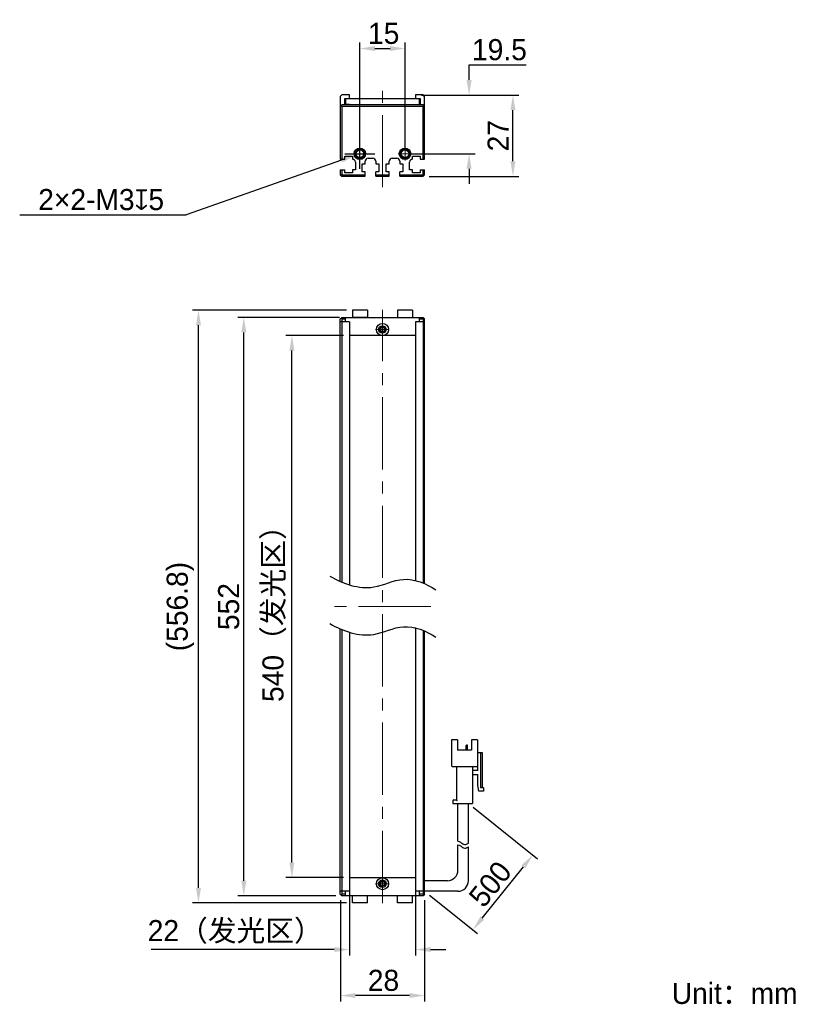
# Model space of a CAD drawing. Header units: millimetres. Extents: x 67 to 198, y 76 to 240.
import ezdxf

# ---------------------------------------------------------------- set-up
doc = ezdxf.new("R2010")
doc.units = ezdxf.units.MM
doc.header["$PDSIZE"] = -5
doc.linetypes.add('点画线', pattern=[18, 12, -2, 2, -2])
for name, color, linetype, lineweight in [('中心线层', 1, '点画线', 18), ('标注', 3, 'Continuous', 25), ('粗实线', 7, 'Continuous', 30), ('粗实线层', 7, 'Continuous', 35)]:
    doc.layers.add(name, color=color, linetype=linetype, lineweight=lineweight)
doc.styles.add('标准', font='txt', dxfattribs={"width": 0.667})
doc.dimstyles.new('CST Standard', dxfattribs={"dimtxt": 3.5, "dimasz": 2.5, "dimexe": 1, "dimexo": 1, "dimgap": 0.6, "dimtad": 1, "dimtoh": 1, "dimdsep": 46, "dimtxsty": 'Standard', "dimcen": -2.5, "dimdle": 5, "dimadec": 0, "dimazin": 2, "dimtfac": 1, "dimtofl": 0, "dimtmove": 0, "dimatfit": 0, "dimfxl": 1, "dimtolj": 1, "dimarcsym": 0})

# ---------------------------------------------------------------- blocks, each defined once
blk = doc.blocks.new('*X1')
at = {"layer": 'Defpoints', "color": 0}
for p in [(112.13, 187.11), (121.67, 187.11), (121.67, 97.11)]:
    blk.add_point(p, dxfattribs=at)
at = {"layer": '标注', "color": 0, "linetype": 'Continuous', "lineweight": -2, "ltscale": 3}
for p, q in [((120.67, 187.11), (111.13, 187.11)), ((120.67, 97.11), (111.13, 97.11))]:
    blk.add_line(p, q, dxfattribs=at)
at = {"layer": '标注', "color": 9, "linetype": 'Continuous', "lineweight": -2, "ltscale": 3}
blk.add_line((112.13, 99.61), (112.13, 184.61), dxfattribs=at)
at = {"layer": '标注', "color": 9}
for points in [[(112.54, 184.61), (111.71, 184.61), (112.13, 187.11)], [(111.71, 99.61), (112.54, 99.61), (112.13, 97.11)]]:
    blk.add_solid(points, dxfattribs=at)
at = {"layer": '标注', "color": 7, "insert": (109.21, 142.11), "char_height": 3.5, "attachment_point": 5, "rotation": 90}
blk.add_mtext('\\A1;{\\fFZLanTingHei-R-GBK|b0|i0|c134|p2;540（发光区）}', dxfattribs=at)
blk = doc.blocks.new('*X2')
at = {"layer": 'Defpoints', "color": 0}
for p in [(104.14, 190.11), (121.02, 190.11), (120.42, 94.11)]:
    blk.add_point(p, dxfattribs=at)
at = {"layer": '标注', "color": 0, "linetype": 'Continuous', "lineweight": -2, "ltscale": 3}
for p, q in [((120.02, 190.11), (103.14, 190.11)), ((119.42, 94.11), (103.14, 94.11))]:
    blk.add_line(p, q, dxfattribs=at)
at = {"layer": '标注', "color": 9, "linetype": 'Continuous', "lineweight": -2, "ltscale": 3}
blk.add_line((104.14, 96.61), (104.14, 187.61), dxfattribs=at)
at = {"layer": '标注', "color": 9}
for points in [[(104.56, 187.61), (103.72, 187.61), (104.14, 190.11)], [(103.72, 96.61), (104.56, 96.61), (104.14, 94.11)]]:
    blk.add_solid(points, dxfattribs=at)
at = {"layer": '标注', "color": 7, "insert": (101.64, 142.11), "char_height": 3.5, "attachment_point": 5, "rotation": 90}
blk.add_mtext('\\A1;{\\fFZLanTingHei-R-GBK|b0|i0|c134|p2;552}', dxfattribs=at)
blk = doc.blocks.new('*X3')
at = {"layer": 'Defpoints', "color": 0}
for p in [(121.67, 97.11), (132.67, 97.11), (121.67, 85.17)]:
    blk.add_point(p, dxfattribs=at)
at = {"layer": '标注', "color": 0, "linetype": 'Continuous', "lineweight": -2, "ltscale": 3}
for p, q in [((121.67, 96.11), (121.67, 84.17)), ((132.67, 96.11), (132.67, 84.17))]:
    blk.add_line(p, q, dxfattribs=at)
at = {"layer": '标注', "color": 9, "linetype": 'Continuous', "lineweight": -2, "ltscale": 3}
for p, q in [((119.17, 85.17), (88.77, 85.17)), ((135.17, 85.17), (137.67, 85.17))]:
    blk.add_line(p, q, dxfattribs=at)
at = {"layer": '标注', "color": 9}
for points in [[(119.17, 84.76), (119.17, 85.59), (121.67, 85.17)], [(135.17, 85.59), (135.17, 84.76), (132.67, 85.17)]]:
    blk.add_solid(points, dxfattribs=at)
at = {"layer": '标注', "color": 7, "insert": (102.72, 88.09), "char_height": 3.5, "attachment_point": 5}
blk.add_mtext('\\A1;\\A1;{\\fFZLanTingHei-R-GBK|b0|i0|c134|p2;22（发光区）}', dxfattribs=at)
blk = doc.blocks.new('*X4')
at = {"layer": 'Defpoints', "color": 0}
for p in [(120.17, 94.36), (134.17, 94.36), (120.17, 77.54)]:
    blk.add_point(p, dxfattribs=at)
at = {"layer": '标注', "color": 0, "linetype": 'Continuous', "lineweight": -2, "ltscale": 3}
for p, q in [((120.17, 93.36), (120.17, 76.54)), ((134.17, 93.36), (134.17, 76.54))]:
    blk.add_line(p, q, dxfattribs=at)
at = {"layer": '标注', "color": 9, "linetype": 'Continuous', "lineweight": -2, "ltscale": 3}
blk.add_line((131.67, 77.54), (122.67, 77.54), dxfattribs=at)
at = {"layer": '标注', "color": 9}
for points in [[(122.67, 77.96), (122.67, 77.13), (120.17, 77.54)], [(131.67, 77.13), (131.67, 77.96), (134.17, 77.54)]]:
    blk.add_solid(points, dxfattribs=at)
at = {"layer": '标注', "color": 7, "insert": (127.34, 80.04), "char_height": 3.5, "attachment_point": 5}
blk.add_mtext('\\A1;\\A1;{\\fFZLanTingHei-R-GBK|b0|i0|c134|p2;28}', dxfattribs=at)
blk = doc.blocks.new('*X5')
at = {"layer": 'Defpoints', "color": 0}
for p in [(130.92, 234.75), (123.42, 217.28), (130.92, 217.28)]:
    blk.add_point(p, dxfattribs=at)
at = {"layer": '标注', "color": 0, "linetype": 'Continuous', "lineweight": -2, "ltscale": 3}
for p, q in [((123.42, 218.28), (123.42, 235.75)), ((130.92, 218.28), (130.92, 235.75))]:
    blk.add_line(p, q, dxfattribs=at)
at = {"layer": '标注', "color": 9, "linetype": 'Continuous', "lineweight": -2, "ltscale": 3}
blk.add_line((125.92, 234.75), (128.42, 234.75), dxfattribs=at)
at = {"layer": '标注', "color": 9}
for points in [[(125.92, 235.17), (125.92, 234.33), (123.42, 234.75)], [(128.42, 234.33), (128.42, 235.17), (130.92, 234.75)]]:
    blk.add_solid(points, dxfattribs=at)
at = {"layer": '标注', "color": 7, "insert": (127.37, 237.24), "char_height": 3.5, "attachment_point": 5}
blk.add_mtext('\\A1;\\A1;{\\fFZLanTingHei-R-GBK|b0|i0|c134|p2;15}', dxfattribs=at)
blk = doc.blocks.new('*X6')
at = {"layer": 'Defpoints', "color": 0}
for p in [(132.67, 227.03), (141.55, 227.03), (130.92, 217.28)]:
    blk.add_point(p, dxfattribs=at)
at = {"layer": '标注', "color": 9, "linetype": 'Continuous', "lineweight": -2, "ltscale": 3}
for p, q in [((141.55, 232.03), (151.03, 232.03)), ((141.55, 229.53), (141.55, 232.03)), ((141.55, 214.78), (141.55, 212.28))]:
    blk.add_line(p, q, dxfattribs=at)
at = {"layer": '标注', "color": 0, "linetype": 'Continuous', "lineweight": -2, "ltscale": 3}
for p, q in [((133.67, 227.03), (142.55, 227.03)), ((131.92, 217.28), (142.55, 217.28))]:
    blk.add_line(p, q, dxfattribs=at)
at = {"layer": '标注', "color": 9}
for points in [[(141.13, 229.53), (141.97, 229.53), (141.55, 227.03)], [(141.97, 214.78), (141.13, 214.78), (141.55, 217.28)]]:
    blk.add_solid(points, dxfattribs=at)
at = {"layer": '标注', "color": 7, "insert": (146.59, 234.54), "char_height": 3.5, "attachment_point": 5}
blk.add_mtext('\\A1;\\A1;{\\fDengXian Light|b0|i0|c134|p2;19.5}', dxfattribs=at)
blk = doc.blocks.new('*X7')
at = {"layer": 'Defpoints', "color": 0}
for p in [(96.61, 191.31), (122.17, 191.31), (122.17, 92.91)]:
    blk.add_point(p, dxfattribs=at)
at = {"layer": '标注', "color": 0, "linetype": 'Continuous', "lineweight": -2, "ltscale": 3}
for p, q in [((121.17, 191.31), (95.61, 191.31)), ((121.17, 92.91), (95.61, 92.91))]:
    blk.add_line(p, q, dxfattribs=at)
at = {"layer": '标注', "color": 9, "linetype": 'Continuous', "lineweight": -2, "ltscale": 3}
blk.add_line((96.61, 95.41), (96.61, 188.81), dxfattribs=at)
at = {"layer": '标注', "color": 9}
for points in [[(97.03, 188.81), (96.2, 188.81), (96.61, 191.31)], [(96.2, 95.41), (97.03, 95.41), (96.61, 92.91)]]:
    blk.add_solid(points, dxfattribs=at)
at = {"layer": '标注', "color": 7, "insert": (93.61, 142.11), "char_height": 3.5, "attachment_point": 5, "rotation": 90}
blk.add_mtext('\\A1;{\\fFZLanTingHei-R-GBK|b0|i0|c134|p2;(556.8)}', dxfattribs=at)
blk = doc.blocks.new('*X8')
at = {"layer": 'Defpoints', "color": 0}
for p in [(124.12, 217.53), (122.71, 217.04)]:
    blk.add_point(p, dxfattribs=at)
at = {"layer": '标注', "color": 0, "linetype": 'Continuous', "ltscale": 3}
for p, q in [((123.42, 214.78), (123.42, 219.78)), ((120.92, 217.28), (125.92, 217.28))]:
    blk.add_line(p, q, dxfattribs=at)
at = {"layer": '标注', "color": 9, "linetype": 'Continuous', "lineweight": -2, "ltscale": 3}
for p in [(120.35, 216.21), (66.92, 207.16)]:
    blk.add_line(p, (94.57, 207.16), dxfattribs=at)
at = {"layer": '标注', "color": 9}
blk.add_solid([(120.49, 215.81), (120.21, 216.6), (122.71, 217.04)], dxfattribs=at)
at = {"layer": '标注', "color": 7, "insert": (80.45, 209.65), "char_height": 3.5, "attachment_point": 5}
blk.add_mtext('\\A1;\\A1;{\\fFZLanTingHei-R-GBK|b0|i0|c134|p2;2×2-M3\\Fgdt.shx|c168;x\\fFZLanTingHei-R-GBK|b0|i0|c134|p2;5\\P}', dxfattribs=at)
blk = doc.blocks.new('*X9')
at = {"layer": 'Defpoints', "color": 0}
for p in [(141.44, 109.44), (152.14, 100.88), (134.17, 94.86)]:
    blk.add_point(p, dxfattribs=at)
at = {"layer": '标注', "color": 0, "linetype": 'Continuous', "lineweight": -2, "ltscale": 3}
for p, q in [((142.22, 108.81), (152.92, 100.26)), ((134.95, 94.23), (142.96, 87.82))]:
    blk.add_line(p, q, dxfattribs=at)
at = {"layer": '标注', "color": 9, "linetype": 'Continuous', "lineweight": -2, "ltscale": 3}
blk.add_line((143.74, 90.39), (150.58, 98.93), dxfattribs=at)
at = {"layer": '标注', "color": 9}
for points in [[(150.9, 98.67), (150.25, 99.19), (152.14, 100.88)], [(143.42, 90.65), (144.07, 90.13), (142.18, 88.44)]]:
    blk.add_solid(points, dxfattribs=at)
at = {"layer": '标注', "color": 7, "insert": (145.07, 96.04), "char_height": 3.5, "attachment_point": 5, "rotation": 51.3402}
blk.add_mtext('\\A1;{\\fFZLanTingHei-R-GBK|b0|i0|c134|p2;500}', dxfattribs=at)
blk = doc.blocks.new('*X10')
at = {"layer": 'Defpoints', "color": 0}
for p in [(133.92, 227.03), (148.84, 227.03), (133.92, 213.53)]:
    blk.add_point(p, dxfattribs=at)
at = {"layer": '标注', "color": 0, "linetype": 'Continuous', "lineweight": -2, "ltscale": 3}
for p, q in [((134.92, 227.03), (149.84, 227.03)), ((134.92, 213.53), (149.84, 213.53))]:
    blk.add_line(p, q, dxfattribs=at)
at = {"layer": '标注', "color": 9, "linetype": 'Continuous', "lineweight": -2, "ltscale": 3}
blk.add_line((148.84, 216.03), (148.84, 224.53), dxfattribs=at)
at = {"layer": '标注', "color": 9}
for points in [[(149.25, 224.53), (148.42, 224.53), (148.84, 227.03)], [(148.42, 216.03), (149.25, 216.03), (148.84, 213.53)]]:
    blk.add_solid(points, dxfattribs=at)
at = {"layer": '标注', "color": 7, "insert": (146.37, 220.28), "char_height": 3.5, "attachment_point": 5, "rotation": 90}
blk.add_mtext('\\A1;\\A1;{\\fFZLanTingHei-R-GBK|b0|i0|c134|p2;27}', dxfattribs=at)

msp = doc.modelspace()

# ---------------------------------------------------------------- linework, layer by layer
at = {"layer": '中心线层', "color": 0}
for p, q in [((127.1652, 211.7119), (127.1652, 228.9299)), ((123.4152, 216.1428), (123.4152, 218.4253)), ((130.9152, 216.1428), (130.9152, 218.4253)), ((124.5564, 217.2841), (122.2739, 217.2841)), ((124.5564, 217.2841), (122.6902, 217.2841)), ((132.0564, 217.2841), (129.7739, 217.2841)), ((132.0564, 217.2841), (130.1902, 217.2841)), ((127.1652, 92.8554), (127.1652, 191.3554)), ((128.3064, 188.1054), (126.0239, 188.1054)), ((127.1652, 189.2466), (127.1652, 187.3804)), ((127.1652, 189.2466), (127.1652, 186.9641)), ((135.1953, 142.1054), (119.135, 142.1054)), ((127.1652, 97.2466), (127.1652, 95.3804)), ((127.1652, 97.2466), (127.1652, 94.9641)), ((128.3064, 96.1054), (126.0239, 96.1054))]:
    msp.add_line(p, q, dxfattribs=at)
at = {"layer": '粗实线', "color": 0, "ltscale": 3}
for p, q in [((120.4152, 227.0341), (120.1652, 226.7841)), ((120.1652, 226.7841), (120.1652, 216.3841)), ((121.6652, 227.0341), (120.4152, 227.0341)), ((120.9152, 225.3827), (120.9152, 226.4341)), ((120.9152, 226.4341), (133.4152, 226.4341)), ((121.0152, 226.4341), (121.0152, 225.4827)), ((121.6652, 226.4341), (121.6652, 227.0341)), ((132.6652, 227.0341), (132.6652, 226.4341)), ((133.9152, 227.0341), (132.6652, 227.0341)), ((133.3152, 225.4837), (133.3152, 226.4341)), ((133.4152, 226.4341), (133.4152, 225.3827)), ((134.1652, 226.7841), (133.9152, 227.0341)), ((134.1652, 216.3841), (134.1652, 226.7841)), ((120.4152, 225.3827), (120.1652, 225.1327)), ((120.4152, 225.1327), (120.2902, 225.2577)), ((133.9152, 225.3827), (120.4152, 225.3827)), ((120.4152, 225.1327), (120.4152, 216.3841)), ((133.9152, 225.1327), (120.4152, 225.1327)), ((121.6652, 225.4328), (120.9152, 225.4327)), ((121.0152, 225.4827), (133.3152, 225.4837)), ((121.6652, 225.3828), (121.6652, 225.4328)), ((132.6652, 225.4328), (133.4152, 225.4327)), ((132.6652, 225.3827), (132.6652, 225.4328)), ((134.1652, 225.1327), (133.9152, 225.3827)), ((134.0402, 225.2577), (133.9152, 225.1327)), ((133.9152, 216.3841), (133.9152, 225.1327)), ((120.1652, 216.3841), (120.9152, 216.3841)), ((120.9152, 216.3841), (120.9152, 216.8841)), ((120.9152, 216.8841), (122.1652, 216.8841)), ((122.1652, 216.8841), (122.1652, 216.3841)), ((122.6652, 215.8841), (122.6652, 214.6341)), ((124.2902, 215.5841), (124.2902, 216.0341)), ((124.7902, 216.5341), (125.5402, 216.5341)), ((126.0402, 216.0341), (126.0402, 215.5841)), ((128.2902, 215.5841), (128.2902, 216.0341)), ((128.7902, 216.5341), (129.5402, 216.5341)), ((130.0402, 216.0341), (130.0402, 215.5841)), ((131.6652, 214.6341), (131.6652, 215.8841)), ((132.1652, 216.8841), (133.4152, 216.8841)), ((132.1652, 216.3841), (132.1652, 216.8841)), ((133.4152, 216.8841), (133.4152, 216.3841)), ((133.4152, 216.3841), (134.1652, 216.3841)), ((120.1652, 214.6341), (120.1652, 213.7841)), ((120.1652, 214.6341), (120.9152, 214.6341)), ((120.4152, 214.6341), (120.4152, 213.8876)), ((120.9152, 214.1341), (120.9152, 214.6341)), ((122.1652, 214.1341), (120.9152, 214.1341)), ((122.6652, 214.6341), (122.1652, 214.6341)), ((122.1652, 214.6341), (122.1652, 214.1341)), ((123.7902, 215.5841), (124.2902, 215.5841)), ((123.7902, 214.2841), (123.7902, 215.5841)), ((124.2902, 214.2841), (123.7902, 214.2841)), ((124.2902, 213.5341), (124.2902, 214.2841)), ((126.0402, 215.5841), (126.5402, 215.5841)), ((126.5402, 214.2841), (126.0402, 214.2841)), ((126.0402, 213.5341), (126.0402, 214.2841)), ((126.5402, 215.5841), (126.5402, 214.2841)), ((127.7902, 215.5841), (128.2902, 215.5841)), ((127.7902, 214.2841), (127.7902, 215.5841)), ((128.2902, 214.2841), (127.7902, 214.2841)), ((128.2902, 213.5341), (128.2902, 214.2841)), ((130.0402, 215.5841), (130.5402, 215.5841)), ((130.5402, 214.2841), (130.0402, 214.2841)), ((130.0402, 213.5341), (130.0402, 214.2841)), ((130.5402, 215.5841), (130.5402, 214.2841)), ((132.1652, 214.6341), (131.6652, 214.6341)), ((132.1652, 214.1341), (132.1652, 214.6341)), ((133.4152, 214.1341), (132.1652, 214.1341)), ((133.4152, 214.6341), (134.1652, 214.6341)), ((133.4152, 214.6341), (133.4152, 214.1341)), ((133.9152, 213.8876), (133.9152, 214.6341)), ((134.1652, 213.7841), (134.1652, 214.6341)), ((120.1652, 213.7841), (120.4152, 213.8876)), ((120.1652, 213.7841), (120.4152, 213.5341)), ((120.4152, 213.8876), (120.5187, 213.7841)), ((120.4152, 213.5341), (120.5187, 213.7841)), ((120.4152, 213.5341), (124.2902, 213.5341)), ((120.5187, 213.7841), (124.2902, 213.7841)), ((126.0402, 213.7841), (128.2902, 213.7841)), ((126.0402, 213.5341), (128.2902, 213.5341)), ((130.0402, 213.7841), (133.8116, 213.7841)), ((130.0402, 213.5341), (133.9152, 213.5341)), ((133.8116, 213.7841), (133.9152, 213.8876)), ((133.9152, 213.5341), (133.8116, 213.7841)), ((134.1652, 213.7841), (133.9152, 213.8876)), ((133.9152, 213.5341), (134.1652, 213.7841)), ((122.1652, 191.3054), (122.1652, 190.1054)), ((124.6652, 191.3054), (122.1652, 191.3054)), ((124.6652, 191.3054), (124.6652, 190.1054)), ((129.6652, 191.3054), (129.6652, 190.1054)), ((132.1652, 191.3054), (129.6652, 191.3054)), ((132.1652, 191.3054), (132.1652, 190.1054)), ((120.1652, 189.8554), (120.4152, 190.1054)), ((120.1652, 146.2439), (120.1652, 189.8554)), ((120.2901, 189.9803), (120.4151, 189.8554)), ((120.4151, 189.8554), (121.0152, 189.8554)), ((120.4151, 189.8554), (120.4151, 146.1323)), ((120.4152, 190.1054), (133.9152, 190.1054)), ((121.0152, 189.3554), (121.0152, 190.1054)), ((124.6652, 190.1054), (122.1652, 190.1054)), ((133.3152, 189.3554), (133.3152, 190.1054)), ((133.3152, 189.8554), (133.9152, 189.8554)), ((134.1652, 189.8554), (133.9152, 190.1054)), ((133.9152, 189.8554), (134.0402, 189.9804)), ((133.9152, 189.8554), (133.9152, 146.0582)), ((134.1652, 145.9443), (134.1652, 189.8554)), ((121.6652, 189.3554), (120.1652, 189.3554)), ((121.6652, 189.3554), (121.6652, 145.654)), ((134.1652, 189.3554), (132.6652, 189.3554)), ((132.6652, 189.3554), (132.6652, 146.5061)), ((132.6652, 187.1054), (121.6652, 187.1054)), ((120.1652, 94.3554), (120.1652, 138.3798)), ((120.4151, 138.2682), (120.4152, 94.3554)), ((121.6652, 137.7899), (121.6652, 94.8554)), ((132.6652, 138.642), (132.6652, 94.8554)), ((133.9152, 138.1941), (133.9152, 94.3554)), ((134.1652, 94.3554), (134.1652, 138.0802)), ((139.6345, 119.997), (138.6428, 119.997)), ((138.6428, 119.997), (138.6428, 115.6804)), ((139.6345, 119.997), (139.6345, 118.247)), ((142.9595, 119.997), (141.9678, 119.997)), ((141.9678, 119.997), (141.9678, 118.247)), ((142.9595, 119.997), (142.9595, 115.6804)), ((141.9678, 118.247), (139.6345, 118.247)), ((141.0924, 118.247), (141.0924, 119.052)), ((141.2386, 119.1104), (141.1508, 119.1104)), ((141.297, 118.247), (141.297, 119.052)), ((142.9595, 117.897), (143.7178, 117.897)), ((143.0178, 114.8637), (143.0178, 117.897)), ((143.4261, 117.897), (143.4261, 112.1804)), ((143.7178, 117.897), (143.7178, 112.0637)), ((143.0178, 117.197), (142.9595, 117.197)), ((138.7595, 115.5637), (142.8428, 115.5637)), ((139.4595, 115.447), (139.4595, 110.022)), ((142.1428, 115.447), (142.1428, 109.4387)), ((142.2595, 114.9804), (143.0178, 114.9804)), ((143.0178, 114.1637), (142.2595, 114.1637)), ((143.0178, 112.4137), (143.0178, 114.2804)), ((143.1928, 111.4804), (143.0178, 112.4137)), ((143.9511, 111.4804), (143.1928, 111.4804)), ((143.5428, 112.0637), (143.9511, 112.0637)), ((143.9511, 112.0637), (143.9511, 111.4804)), ((138.8761, 109.9054), (138.8761, 109.4387)), ((138.9928, 110.022), (139.4595, 110.022)), ((138.8761, 109.4387), (142.1428, 109.4387)), ((139.6928, 103.1614), (139.6928, 109.4387)), ((141.4428, 102.8422), (141.4428, 109.4387)), ((139.6928, 98.3554), (139.6928, 102.5629)), ((141.4428, 96.6054), (141.4428, 102.2437)), ((132.6652, 97.1054), (121.6652, 97.1054)), ((137.9428, 96.6054), (134.1652, 96.6054)), ((121.6652, 94.8554), (120.1652, 94.8554)), ((121.0152, 94.1054), (121.0152, 94.8554)), ((134.1652, 94.8554), (132.6652, 94.8554)), ((133.3152, 94.1054), (133.3152, 94.8554)), ((139.6928, 94.8554), (134.1652, 94.8554)), ((120.4152, 94.1054), (120.1652, 94.3554)), ((120.4152, 94.3554), (120.2902, 94.2304)), ((121.0152, 94.3554), (120.4152, 94.3554)), ((133.9152, 94.1054), (120.4152, 94.1054)), ((122.1652, 92.9054), (122.1652, 94.1054)), ((124.6652, 92.9054), (124.6652, 94.1054)), ((129.6652, 92.9054), (129.6652, 94.1054)), ((132.1652, 92.9054), (132.1652, 94.1054)), ((133.9152, 94.3554), (133.3152, 94.3554)), ((134.1652, 94.3554), (133.9152, 94.1054)), ((134.0402, 94.2304), (133.9152, 94.3554)), ((124.6652, 92.9054), (122.1652, 92.9054)), ((132.1652, 92.9054), (129.6652, 92.9054))]:
    msp.add_line(p, q, dxfattribs=at)
for centre, radius in [((123.4152, 217.2841), 0.95), ((123.4152, 217.2841), 0.8), ((123.4152, 217.2841), 0.625), ((130.9152, 217.2841), 0.95), ((130.9152, 217.2841), 0.8), ((130.9152, 217.2841), 0.625), ((127.1654, 188.1054), 1), ((127.1651, 188.1054), 0.625), ((127.1652, 188.1054), 0.4), ((127.165, 96.1054), 1), ((127.1652, 96.1054), 0.625), ((127.1652, 96.1054), 0.4)]:
    msp.add_circle(centre, radius, dxfattribs=at)
for centre, radius, start, end in [((123.4152, 217.2841), 0.75, 255, 195), ((130.9152, 217.2841), 0.75, 255, 195), ((122.1652, 215.8841), 0.5, 360, 90), ((124.7902, 216.0341), 0.5, 90, 180), ((125.5402, 216.0341), 0.5, 0, 90), ((128.7902, 216.0341), 0.5, 90, 180), ((129.5402, 216.0341), 0.5, 0, 90), ((132.1652, 215.8841), 0.5, 90, 180), ((127.1652, 188.1054), 0.5, 165, 105), ((127.1654, 188.1054), 0.3667, 25.932154, 154.217671), ((127.1654, 188.1054), 0.3667, 205.782329, 334.067846), ((141.1508, 119.052), 0.0583, 90, 180), ((141.2386, 119.052), 0.0583, 0, 90), ((138.7595, 115.6804), 0.1167, 180, 270), ((139.3428, 115.447), 0.1167, 0, 90), ((142.2595, 115.447), 0.1167, 90, 180), ((142.2595, 115.097), 0.1167, 180, 270), ((142.8428, 115.6804), 0.1167, 270, 0), ((142.2595, 114.047), 0.1167, 90, 180), ((143.5428, 112.1804), 0.1167, 180, 270), ((138.9928, 109.9054), 0.1167, 90, 180), ((137.9428, 98.3554), 1.75, 270, 0), ((127.1652, 96.1054), 0.5, 345, 285), ((127.165, 96.1054), 0.3667, 25.782329, 154.067846), ((139.6928, 96.6054), 1.75, 270, 0), ((127.165, 96.1054), 0.3667, 205.932154, 334.217671)]:
    msp.add_arc(centre, radius, start, end, dxfattribs=at)
for points, knots in [([(126.8351, 188.2648), (126.8233, 188.2403), (126.8072, 188.1873), (126.8023, 188.1327), (126.8023, 188.1054)], [0, 0, 0, 0, 517.62005592, 1035.73596879, 1035.73596879, 1035.73596879, 1035.73596879]), ([(126.8023, 188.1054), (126.8023, 188.078), (126.8072, 188.0234), (126.8233, 187.9704), (126.8351, 187.9459)], [0, 0, 0, 0, 517.71928566, 1034.95051081, 1034.95051081, 1034.95051081, 1034.95051081]), ([(127.5284, 188.1054), (127.5284, 188.1328), (127.5234, 188.1878), (127.5071, 188.241), (127.4951, 188.2657)], [0, 0, 0, 0, 518.61209661, 1036.72437866, 1036.72437866, 1036.72437866, 1036.72437866]), ([(127.4951, 187.945), (127.5071, 187.9697), (127.5234, 188.0229), (127.5284, 188.0779), (127.5284, 188.1054)], [0, 0, 0, 0, 517.71510545, 1035.93741393, 1035.93741393, 1035.93741393, 1035.93741393]), ([(118.4357, 147.1481), (120.5929, 145.8842), (125.0581, 144.3342), (130.7339, 147.4935), (134.4628, 145.9382), (136.0143, 144.8707)], [0, 0, 0, 0, 7.5004695, 12.58583402, 18.2356658, 18.2356658, 18.2356658, 18.2356658]), ([(118.4357, 139.284), (120.5929, 138.0201), (125.0581, 136.4701), (130.7339, 139.6293), (134.4628, 138.0741), (136.0143, 137.0066)], [0, 0, 0, 0, 7.5004695, 12.58583402, 18.2356658, 18.2356658, 18.2356658, 18.2356658]), ([(139.4595, 110.022), (139.461, 110.0205), (139.4665, 110.015), (139.4774, 110.0041), (139.4932, 109.9883), (139.5121, 109.9694), (139.5328, 109.9487), (139.5544, 109.9271), (139.5689, 109.9126), (139.5761, 109.9054)], [0, 0, 0, 0, 92.83648257, 328.94725692, 657.1998062, 1044.35547295, 1467.21070068, 1906.29785893, 2342.28884627, 2342.28884627, 2342.28884627, 2342.28884627]), ([(139.6928, 103.1614), (139.832, 103.14), (140.1522, 103.0237), (140.7031, 102.4671), (141.1634, 102.6429), (141.4428, 102.8422)], [0, 0, 0, 0, 253.19435259, 596.52537353, 1100.21800003, 1100.21800003, 1100.21800003, 1100.21800003]), ([(139.6928, 102.5629), (139.832, 102.5415), (140.1522, 102.4252), (140.7031, 101.8686), (141.1634, 102.0443), (141.4428, 102.2437)], [0, 0, 0, 0, 252.92081783, 595.88092619, 1099.02939585, 1099.02939585, 1099.02939585, 1099.02939585]), ([(126.8352, 96.2657), (126.8232, 96.241), (126.8069, 96.1878), (126.8019, 96.1328), (126.8019, 96.1054)], [0, 0, 0, 0, 357.05802667, 714.46586139, 714.46586139, 714.46586139, 714.46586139]), ([(126.8019, 96.1054), (126.8019, 96.0779), (126.8069, 96.0229), (126.8232, 95.9697), (126.8352, 95.945)], [0, 0, 0, 0, 357.24612925, 714.14796106, 714.14796106, 714.14796106, 714.14796106]), ([(127.5281, 96.1054), (127.5281, 96.1327), (127.5231, 96.1873), (127.5071, 96.2403), (127.4952, 96.2648)], [0, 0, 0, 0, 358.98112231, 717.62382859, 717.62382859, 717.62382859, 717.62382859]), ([(127.4952, 95.9459), (127.5071, 95.9704), (127.5231, 96.0234), (127.5281, 96.078), (127.5281, 96.1054)], [0, 0, 0, 0, 358.48447353, 717.3123592, 717.3123592, 717.3123592, 717.3123592])]:
    msp.add_open_spline(points, degree=3, knots=knots, dxfattribs=at)

# ---------------------------------------------------------------- texts
at = {"layer": '粗实线层', "color": 0, "insert": (175.2057, 79.6476), "char_height": 3.5, "width": 42.992139, "attachment_point": 1, "style": '标准'}
msp.add_mtext('{\\W1;\\fFZLanTingHei-R-GBK|b0|i0|c134|p2;Unit：mm}', dxfattribs=at)

# ---------------------------------------------------------------- dimensions: what is measured, and where the dimension line sits
at = {"layer": '标注', "color": 0, "ltscale": 3}
for base, p1, p2, override, picture, middle in [((130.9152, 234.7502), (123.4152, 217.2841), (130.9152, 217.2841), {"dimlfac": 2, "dimtxsty": 'Standard', "dimsah": 1, "dimclrd": 9, "dimclrt": 7, "dimtzin": 8}, '*X5', (127.3733, 234.7502)), ((121.6652, 85.1743), (132.6652, 97.1054), (121.6652, 97.1054), {"dimlfac": 2, "dimpost": '（发光区）', "dimtxsty": 'Standard', "dimsah": 1, "dimclrd": 9, "dimclrt": 7, "dimtzin": 8}, '*X3', (102.7157, 85.1743)), ((120.1652, 77.5426), (134.1652, 94.3554), (120.1652, 94.3554), {"dimlfac": 2, "dimtxsty": 'Standard', "dimsah": 1, "dimclrd": 9, "dimclrt": 7, "dimtzin": 8}, '*X4', (127.3376, 77.5426))]:
    dim = msp.add_linear_dim(base=base, p1=p1, p2=p2, text='\\A1;{\\fFZLanTingHei-R-GBK|b0|i0|c134|p2;<>}', dimstyle='CST Standard', override=override, dxfattribs=at)
    dim.commit()
    dim.dimension.update_dxf_attribs({"geometry": picture, "text_midpoint": middle, "dimtype": 160})
for base, p1, p2, text, picture, middle in [((141.5503, 227.0341), (130.9152, 217.2841), (132.6652, 227.0341), '\\A1;{\\fDengXian Light|b0|i0|c134|p2;<>}', '*X6', (146.5878, 234.5434)), ((148.8362, 227.0341), (133.9152, 213.5341), (133.9152, 227.0341), '\\A1;{\\fFZLanTingHei-R-GBK|b0|i0|c134|p2;<>}', '*X10', (146.3671, 220.2841)), ((96.6148, 191.3054), (122.1652, 92.9054), (122.1652, 191.3054), '{\\fFZLanTingHei-R-GBK|b0|i0|c134|p2;(556.8)}', '*X7', (93.6052, 142.1054)), ((104.1409, 190.1054), (120.4152, 94.1054), (121.0152, 190.1054), '{\\fFZLanTingHei-R-GBK|b0|i0|c134|p2;552}', '*X2', (101.6443, 142.1054)), ((112.1273, 187.1054), (121.6652, 97.1054), (121.6652, 187.1054), '{\\fFZLanTingHei-R-GBK|b0|i0|c134|p2;540（发光区）}', '*X1', (109.2093, 142.1054))]:
    dim = msp.add_linear_dim(base=base, p1=p1, p2=p2, angle=90, text=text, dimstyle='CST Standard', override={"dimlfac": 2, "dimtxsty": 'Standard', "dimsah": 1, "dimclrd": 9, "dimclrt": 7, "dimtzin": 8}, dxfattribs=at)
    dim.commit()
    dim.dimension.update_dxf_attribs({"geometry": picture, "text_midpoint": middle})
dim = msp.add_diameter_dim_2p(p1=(124.1228, 217.5325), p2=(122.7075, 217.0356), text='\\A1;{\\fFZLanTingHei-R-GBK|b0|i0|c134|p2;2×2-M3\\Fgdt.shx|c168;x\\fFZLanTingHei-R-GBK|b0|i0|c134|p2;5\\P}', dimstyle='CST Standard', override={"dimlfac": 2, "dimpost": '2×2-M<>{\\fcxgdtshp;b}5\\X(此处端板螺丝可根据需要拆装)', "dimtxsty": 'Standard', "dimsah": 1, "dimclrd": 9, "dimclrt": 7, "dimtzin": 8}, dxfattribs=at)
dim.commit()
dim.dimension.update_dxf_attribs({"geometry": '*X8', "text_midpoint": (80.4465, 207.1574), "dimtype": 163})
dim = msp.add_linear_dim(base=(152.1371, 100.8832), p1=(134.1652, 94.8554), p2=(141.4428, 109.4387), angle=51.340192, text='{\\fFZLanTingHei-R-GBK|b0|i0|c134|p2;500}', dimstyle='CST Standard', override={"dimlfac": 2, "dimtxsty": 'Standard', "dimsah": 1, "dimclrd": 9, "dimclrt": 7, "dimtzin": 0}, dxfattribs=at)
dim.commit()
dim.dimension.update_dxf_attribs({"geometry": '*X9', "text_midpoint": (147.0164, 94.4823), "dimtype": 160})

doc.saveas('drawing.dxf')
